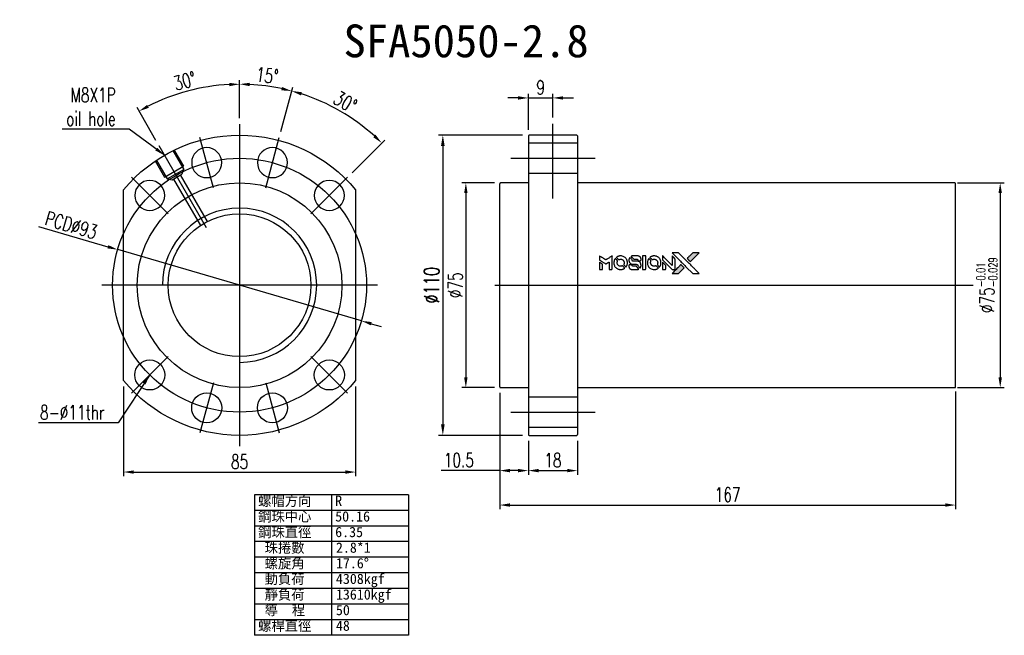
# Model space of a CAD drawing. Extents: x -381 to 2037, y -503 to 705.
import ezdxf
from ezdxf.enums import TextEntityAlignment as Align
from ezdxf.lldxf.tags import DXFTag

# ---------------------------------------------------------------- set-up
doc = ezdxf.new("R2010")
doc.units = 0
doc.header["$LTSCALE"] = 2
doc.header["$MEASUREMENT"] = 0
doc.layers.add('CL', color=1, linetype='CENTER')
doc.layers.add('HID', color=2, linetype='DASHED')
doc.styles.add('DIM-7', font='SIMPLEX.shx', dxfattribs={"width": 0.7, "bigfont": 'chineset.shx'})
doc.styles.add('T', font='txt')
tags = doc.linetypes.add('CENTER', pattern=[2, 1.25, -0.25, 0.25, -0.25]).pattern_tags.tags
tags[10:11] = [DXFTag(74, 4), DXFTag(75, 0), DXFTag(340, '0'), DXFTag(46, 0.0), DXFTag(50, 0.0), DXFTag(44, 0.0), DXFTag(45, 0.0)]
tags[8:9] = [DXFTag(74, 4), DXFTag(75, 0), DXFTag(340, '0'), DXFTag(46, 0.0), DXFTag(50, 0.0), DXFTag(44, 0.0), DXFTag(45, 0.0)]
tags[6:7] = [DXFTag(74, 4), DXFTag(75, 0), DXFTag(340, '0'), DXFTag(46, 0.0), DXFTag(50, 0.0), DXFTag(44, 0.0), DXFTag(45, 0.0)]
tags[4:5] = [DXFTag(74, 4), DXFTag(75, 0), DXFTag(340, '0'), DXFTag(46, 0.0), DXFTag(50, 0.0), DXFTag(44, 0.0), DXFTag(45, 0.0)]
tags = doc.linetypes.add('DASHED', pattern=[0.75, 0.5, -0.25]).pattern_tags.tags
tags[6:7] = [DXFTag(74, 4), DXFTag(75, 0), DXFTag(340, '0'), DXFTag(46, 0.0), DXFTag(50, 0.0), DXFTag(44, 0.0), DXFTag(45, 0.0)]
tags[4:5] = [DXFTag(74, 4), DXFTag(75, 0), DXFTag(340, '0'), DXFTag(46, 0.0), DXFTag(50, 0.0), DXFTag(44, 0.0), DXFTag(45, 0.0)]
doc.dimstyles.new('CNS', dxfattribs={"dimtxt": 3.5, "dimasz": 2.5, "dimexe": 1, "dimexo": 1.5, "dimgap": 0.09, "dimtad": 0, "dimdsep": 46, "dimtxsty": 'DIM-7', "dimcen": 0.09, "dimclrd": 1, "dimclre": 1, "dimclrt": 4, "dimadec": 0, "dimazin": 0, "dimtfac": 1, "dimtix": 1, "dimtmove": 2, "dimatfit": 3, "dimfxl": 1, "dimtvp": 0.971429, "dimtolj": 1, "dimarcsym": 0})

# ---------------------------------------------------------------- blocks, each defined once
blk = doc.blocks.new('*D4')
at = {"lineweight": -2, "transparency": 16777216}
for p, q in [((-342.49, 23.97), (-342.49, -8.81)), ((-257.49, 23.97), (-257.49, -8.81)), ((-338.74, -7.31), (-261.24, -7.31))]:
    blk.add_line(p, q, dxfattribs=at)
at = {"transparency": 16777216}
for points in [[(-338.74, -6.69), (-338.74, -7.94), (-342.49, -7.31)], [(-261.24, -6.69), (-261.24, -7.94), (-257.49, -7.31)]]:
    blk.add_solid(points, dxfattribs=at)
at = {"layer": 'DEFPOINTS', "color": 0, "transparency": 16777216}
for p in [(-342.49, 26.22), (-257.49, 26.22), (-257.49, -7.31)]:
    blk.add_point(p, dxfattribs=at)
at = {"transparency": 16777216, "insert": (-299.99, -3.49), "char_height": 5.25, "attachment_point": 5, "style": 'DIM-7'}
blk.add_mtext('\\A1;85', dxfattribs=at)
blk = doc.blocks.new('*D5')
at = {"lineweight": -2, "transparency": 16777216}
for p, q in [((-299.99, 122.38), (-299.99, 136.26)), ((-330.62, 114.17), (-337.56, 126.19))]:
    blk.add_line(p, q, dxfattribs=at)
blk.add_arc((-299.99, 61.13), 73.63, 92.9185, 117.0815, dxfattribs=at)
at = {"transparency": 16777216}
for points in [[(-303.76, 135.28), (-303.73, 134.04), (-299.99, 134.76)], [(-333.21, 126.13), (-333.81, 127.23), (-336.81, 124.89)]]:
    blk.add_solid(points, dxfattribs=at)
at = {"layer": 'DEFPOINTS', "color": 0, "transparency": 16777216}
for p in [(-312.78, 133.64), (-299.99, 120.13), (-329.49, 112.22), (-312.12, 82.13), (-299.99, 2.13)]:
    blk.add_point(p, dxfattribs=at)
at = {"transparency": 16777216, "insert": (-320.04, 135.94), "char_height": 5.25, "attachment_point": 5, "rotation": 15, "style": 'DIM-7'}
blk.add_mtext('\\A1;30°', dxfattribs=at)
blk = doc.blocks.new('*D6')
at = {"lineweight": -2, "transparency": 16777216}
for p, q in [((-373.61, 82.64), (-348.23, 75.22)), ((-255.36, 48.08), (-344.63, 74.17)), ((-251.76, 47.03), (-248.16, 45.98))]:
    blk.add_line(p, q, dxfattribs=at)
at = {"transparency": 16777216}
for points in [[(-348.05, 75.82), (-348.4, 74.62), (-344.63, 74.17)], [(-251.59, 47.63), (-251.94, 46.43), (-255.36, 48.08)]]:
    blk.add_solid(points, dxfattribs=at)
at = {"layer": 'DEFPOINTS', "color": 0, "transparency": 16777216}
for p in [(-344.63, 74.17), (-255.36, 48.08)]:
    blk.add_point(p, dxfattribs=at)
at = {"transparency": 16777216, "insert": (-361.65, 83.13), "char_height": 5.25, "attachment_point": 5, "rotation": 343.7085, "style": 'DIM-7'}
blk.add_mtext('\\A1;PCD∅93', dxfattribs=at)
blk = doc.blocks.new('*D7')
at = {"lineweight": -2, "transparency": 16777216}
for p, q in [((-204.71, 21.68), (-204.71, -8.29)), ((-194.21, 4.18), (-194.21, -8.29)), ((-204.71, -6.79), (-226.12, -6.79)), ((-197.96, -6.79), (-200.96, -6.79))]:
    blk.add_line(p, q, dxfattribs=at)
at = {"transparency": 16777216}
for points in [[(-200.96, -6.16), (-200.96, -7.41), (-204.71, -6.79)], [(-197.96, -6.16), (-197.96, -7.41), (-194.21, -6.79)]]:
    blk.add_solid(points, dxfattribs=at)
at = {"layer": 'DEFPOINTS', "color": 0, "transparency": 16777216}
for p in [(-204.71, 23.93), (-194.21, 6.43), (-194.21, -6.79)]:
    blk.add_point(p, dxfattribs=at)
at = {"transparency": 16777216, "insert": (-219.67, -2.96), "char_height": 5.25, "attachment_point": 5, "style": 'DIM-7'}
blk.add_mtext('\\A1;10.5', dxfattribs=at)
blk = doc.blocks.new('*D8')
at = {"lineweight": -2, "transparency": 16777216}
for p, q in [((-194.21, 4.18), (-194.21, -8.29)), ((-176.21, 4.18), (-176.21, -8.29)), ((-190.46, -6.79), (-179.96, -6.79))]:
    blk.add_line(p, q, dxfattribs=at)
at = {"transparency": 16777216}
for points in [[(-190.46, -6.16), (-190.46, -7.41), (-194.21, -6.79)], [(-179.96, -6.16), (-179.96, -7.41), (-176.21, -6.79)]]:
    blk.add_solid(points, dxfattribs=at)
at = {"layer": 'DEFPOINTS', "color": 0, "transparency": 16777216}
for p in [(-194.21, 6.43), (-176.21, 6.43), (-176.21, -6.79)]:
    blk.add_point(p, dxfattribs=at)
at = {"transparency": 16777216, "insert": (-185.21, -2.96), "char_height": 5.25, "attachment_point": 5, "style": 'DIM-7'}
blk.add_mtext('\\A1;18', dxfattribs=at)
blk = doc.blocks.new('*D9')
at = {"lineweight": -2, "transparency": 16777216}
for p, q in [((-204.71, 21.68), (-204.71, -20.9)), ((-37.71, 22.23), (-37.71, -20.9)), ((-200.96, -19.4), (-41.46, -19.4))]:
    blk.add_line(p, q, dxfattribs=at)
at = {"transparency": 16777216}
for points in [[(-200.96, -18.77), (-200.96, -20.02), (-204.71, -19.4)], [(-41.46, -18.77), (-41.46, -20.02), (-37.71, -19.4)]]:
    blk.add_solid(points, dxfattribs=at)
at = {"layer": 'DEFPOINTS', "color": 0, "transparency": 16777216}
for p in [(-204.71, 23.93), (-37.71, 24.48), (-37.71, -19.4)]:
    blk.add_point(p, dxfattribs=at)
at = {"transparency": 16777216, "insert": (-121.21, -15.57), "char_height": 5.25, "attachment_point": 5, "style": 'DIM-7'}
blk.add_mtext('\\A1;167', dxfattribs=at)
blk = doc.blocks.new('*D10')
at = {"lineweight": -2, "transparency": 16777216}
for p, q in [((-206.66, 98.63), (-218.61, 98.63)), ((-217.11, 94.88), (-217.11, 27.38)), ((-206.66, 23.63), (-218.61, 23.63))]:
    blk.add_line(p, q, dxfattribs=at)
at = {"transparency": 16777216}
for points in [[(-217.73, 94.88), (-216.48, 94.88), (-217.11, 98.63)], [(-217.73, 27.38), (-216.48, 27.38), (-217.11, 23.63)]]:
    blk.add_solid(points, dxfattribs=at)
at = {"layer": 'DEFPOINTS', "color": 0, "transparency": 16777216}
for p in [(-204.41, 98.63), (-217.11, 23.63), (-204.41, 23.63)]:
    blk.add_point(p, dxfattribs=at)
at = {"transparency": 16777216, "insert": (-220.93, 61.13), "char_height": 5.25, "attachment_point": 5, "rotation": 90, "style": 'DIM-7'}
blk.add_mtext('\\A1;%%C75', dxfattribs=at)
blk = doc.blocks.new('*D11')
at = {"lineweight": -2, "transparency": 16777216}
for p, q in [((-194.21, 118.08), (-194.21, 131.25)), ((-185.21, 122.55), (-185.21, 131.25)), ((-197.96, 129.75), (-201.71, 129.75)), ((-194.21, 129.75), (-185.21, 129.75)), ((-181.46, 129.75), (-177.71, 129.75))]:
    blk.add_line(p, q, dxfattribs=at)
at = {"transparency": 16777216}
for points in [[(-197.96, 130.37), (-197.96, 129.12), (-194.21, 129.75)], [(-181.46, 130.37), (-181.46, 129.12), (-185.21, 129.75)]]:
    blk.add_solid(points, dxfattribs=at)
at = {"layer": 'DEFPOINTS', "color": 0, "transparency": 16777216}
for p in [(-185.21, 129.75), (-185.21, 120.3), (-194.21, 115.83)]:
    blk.add_point(p, dxfattribs=at)
at = {"transparency": 16777216, "insert": (-189.71, 133.57), "char_height": 5.25, "attachment_point": 5, "style": 'DIM-7'}
blk.add_mtext('\\A1;9', dxfattribs=at)
blk = doc.blocks.new('*D12')
at = {"lineweight": -2, "transparency": 16777216}
for p, q in [((-36.96, 98.63), (-19.87, 98.63)), ((-21.37, 94.88), (-21.37, 27.38)), ((-36.96, 23.63), (-19.87, 23.63))]:
    blk.add_line(p, q, dxfattribs=at)
at = {"transparency": 16777216}
for points in [[(-22, 94.88), (-20.75, 94.88), (-21.37, 98.63)], [(-22, 27.38), (-20.75, 27.38), (-21.37, 23.63)]]:
    blk.add_solid(points, dxfattribs=at)
at = {"layer": 'DEFPOINTS', "color": 0, "transparency": 16777216}
for p in [(-39.21, 98.63), (-39.21, 23.63), (-21.37, 23.63)]:
    blk.add_point(p, dxfattribs=at)
at = {"transparency": 16777216, "insert": (-26.25, 61.13), "char_height": 5.25, "attachment_point": 5, "rotation": 90, "style": 'DIM-7'}
blk.add_mtext('\\A1;%%C75{\\H3.15;\\S-0.01^ -0.029;}', dxfattribs=at)
blk = doc.blocks.new('*D13')
at = {"lineweight": -2, "transparency": 16777216}
for p, q in [((-299.99, 122.38), (-299.99, 136.28)), ((-284.92, 117.39), (-280.54, 133.72))]:
    blk.add_line(p, q, dxfattribs=at)
blk.add_arc((-299.99, 61.13), 73.65, 77.9174, 87.0826, dxfattribs=at)
at = {"transparency": 16777216}
for points in [[(-296.26, 134.06), (-296.23, 135.31), (-299.99, 134.78)], [(-284.43, 133.76), (-284.72, 132.54), (-280.93, 132.27)]]:
    blk.add_solid(points, dxfattribs=at)
at = {"layer": 'DEFPOINTS', "color": 0, "transparency": 16777216}
for p in [(-287.2, 133.66), (-299.99, 120.13), (-285.5, 115.22), (-290.42, 96.87), (-299.99, 2.13)]:
    blk.add_point(p, dxfattribs=at)
at = {"transparency": 16777216, "insert": (-289.88, 137.94), "char_height": 5.25, "attachment_point": 5, "rotation": 352.5, "style": 'DIM-7'}
blk.add_mtext('\\A1;15°', dxfattribs=at)
blk = doc.blocks.new('*D14')
at = {"lineweight": -2, "transparency": 16777216}
for p, q in [((-284.92, 117.39), (-280.54, 133.74)), ((-258.8, 102.32), (-246.83, 114.29))]:
    blk.add_line(p, q, dxfattribs=at)
blk.add_arc((-299.99, 61.13), 73.68, 47.9164, 72.0836, dxfattribs=at)
at = {"transparency": 16777216}
for points in [[(-277.5, 130.63), (-277.15, 131.83), (-280.92, 132.3)], [(-250.18, 116.26), (-251.04, 115.36), (-247.89, 113.23)]]:
    blk.add_solid(points, dxfattribs=at)
at = {"layer": 'DEFPOINTS', "color": 0, "transparency": 16777216}
for p in [(-257.73, 121.48), (-285.5, 115.22), (-260.4, 100.72), (-290.42, 96.87), (-273.83, 87.29)]:
    blk.add_point(p, dxfattribs=at)
at = {"transparency": 16777216, "insert": (-261.24, 128.25), "char_height": 5.25, "attachment_point": 5, "rotation": 330, "style": 'DIM-7'}
blk.add_mtext('\\A1;30°', dxfattribs=at)
blk = doc.blocks.new('*D16')
at = {"lineweight": -2, "transparency": 16777216}
for p, q in [((-196.31, 116.13), (-227.14, 116.13)), ((-225.54, 112.13), (-225.54, 10.13)), ((-196.31, 6.13), (-227.14, 6.13))]:
    blk.add_line(p, q, dxfattribs=at)
at = {"transparency": 16777216}
for points in [[(-226.21, 112.13), (-224.87, 112.13), (-225.54, 116.13)], [(-226.21, 10.13), (-224.87, 10.13), (-225.54, 6.13)]]:
    blk.add_solid(points, dxfattribs=at)
at = {"layer": 'DEFPOINTS', "color": 0, "transparency": 16777216}
for p in [(-193.91, 116.13), (-225.54, 6.13), (-193.91, 6.13)]:
    blk.add_point(p, dxfattribs=at)
at = {"transparency": 16777216, "insert": (-229.62, 61.13), "char_height": 5.6, "attachment_point": 5, "rotation": 90, "style": 'DIM-7'}
blk.add_mtext('\\A1;%%C110', dxfattribs=at)

msp = doc.modelspace()

# ---------------------------------------------------------------- hatches: boundary and pattern name
at = {"linetype": 'Continuous'}
h = msp.add_hatch(color=0, dxfattribs=at)
h.dxf.hatch_style = 1
h.paths.add_polyline_path([(-131.62, 73.016), (-132.801, 73.016), (-133.982, 73.016), (-134.999, 71.991, 0.000288), (-135.389, 71.598, 0.000479), (-135.717, 71.265, 0.000013), (-136.015, 70.964, 0.197177), (-136.016, 70.96, 0.1112764), (-136.016, 70.957, 0.0015954), (-135.656, 70.594, 0.0005055), (-135.431, 70.369), (-134.846, 69.784), (-133.233, 71.4)])
h.paths.add_polyline_path([(-138.183, 66.453), (-137.149, 67.486), (-137.735, 68.073, 0.000476), (-137.961, 68.298, 0.0015067), (-138.325, 68.659, 0.2256647), (-138.331, 68.659, 0.0011115), (-138.824, 68.167, 0.0003511), (-139.13, 67.861, 0.000108), (-140.423, 66.563, 0.0006916), (-141.076, 65.905, 0.0000771), (-141.527, 65.449, 0.1975269), (-141.534, 65.432, 0.2961744), (-141.529, 65.425, 0.0041949), (-140.951, 65.419, 0.0005293), (-140.375, 65.419), (-139.216, 65.419)])

# ---------------------------------------------------------------- linework, layer by layer
at = {"color": 0, "ltscale": 5}
for p, q in [((-299.993, 120.127), (-299.993, 2.127)), ((-249.493, 61.127), (-350.493, 61.127))]:
    msp.add_line(p, q, dxfattribs=at)
at = {"color": 0}
for p, q in [((-194.209, 115.827), (-194.209, 96.037)), ((-176.509, 116.127), (-193.909, 116.127)), ((-176.209, 115.827), (-176.209, 96.037)), ((-204.709, 23.927), (-204.709, 98.327)), ((-194.209, 98.627), (-204.409, 98.627)), ((-38.009, 98.627), (-176.209, 98.627)), ((-37.709, 23.927), (-37.709, 98.327)), ((-342.493, 26.216), (-342.493, 96.037)), ((-257.493, 96.037), (-257.493, 26.216)), ((-194.209, 96.037), (-194.209, 26.216)), ((-176.209, 96.037), (-176.209, 26.216)), ((-194.209, 26.216), (-194.209, 6.427)), ((-176.209, 26.216), (-176.209, 6.427)), ((-204.409, 23.627), (-194.209, 23.627)), ((-176.209, 23.627), (-38.009, 23.627)), ((-193.909, 6.127), (-176.509, 6.127)), ((-238.074, -15.655), (-294.507, -15.655)), ((-294.507, -15.655), (-294.507, -67.125)), ((-266.29, -15.655), (-266.29, -67.125)), ((-238.074, -15.655), (-238.074, -67.125)), ((-238.074, -21.374), (-294.507, -21.374)), ((-238.074, -27.093), (-294.507, -27.093)), ((-238.074, -32.812), (-294.507, -32.812)), ((-238.074, -38.531), (-294.507, -38.531)), ((-238.074, -44.249), (-294.507, -44.249)), ((-238.074, -49.968), (-294.507, -49.968)), ((-238.074, -55.687), (-294.507, -55.687)), ((-238.074, -61.406), (-294.507, -61.406)), ((-238.074, -67.125), (-294.507, -67.125))]:
    msp.add_line(p, q, dxfattribs=at)
for points in [[(-140.145, 71.596, -0.000056), (-139.438, 70.887, -0.000021), (-138.447, 69.894, -0.000021), (-137.367, 68.812, -0.000025), (-136.355, 67.797), (-133.983, 65.419), (-132.808, 65.422), (-131.632, 65.425), (-133.217, 67.02, 0.000274), (-133.98, 67.787, 0.000123), (-134.982, 68.794, 0.000121), (-136.042, 69.857, 0.000165), (-136.999, 70.816), (-139.196, 73.016), (-140.379, 73.016), (-141.563, 73.016)], [(-134.999, 71.991, 0.000288), (-135.389, 71.598, 0.000479), (-135.717, 71.265, 0.000013), (-136.015, 70.964, 0.197177), (-136.016, 70.96, 0.197497), (-136.015, 70.956, 0.00004), (-135.844, 70.784, 0.000836), (-135.656, 70.593, 0.000505), (-135.431, 70.369), (-134.846, 69.784), (-133.233, 71.4), (-131.62, 73.016), (-132.801, 73.016), (-133.982, 73.016)], [(-168.169, 71.124), (-168.169, 70.371), (-167.963, 70.245, -0.000297), (-167.837, 70.168, -0.000037), (-167.562, 69.999, -0.000043), (-167.235, 69.799, -0.000036), (-166.886, 69.585, 0.000044), (-166.545, 69.376, 0.000063), (-166.241, 69.19, 0.000035), (-165.985, 69.033, 0.0009), (-165.915, 68.99), (-165.815, 68.929), (-165.682, 69.011, 0.001175), (-165.606, 69.058, 0.000208), (-165.464, 69.146, 0.000225), (-165.297, 69.25, 0.000203), (-165.124, 69.358, -0.000711), (-164.96, 69.46, -0.001119), (-164.818, 69.548, -0.000263), (-164.694, 69.624, -0.04589), (-164.68, 69.631, -0.519312), (-164.668, 69.622, -0.001914), (-164.664, 69.421, -0.003124), (-164.662, 69.088, -0.000285), (-164.661, 68.26), (-164.661, 66.882), (-164.181, 66.882, 0.001727), (-163.836, 66.884, 0.025279), (-163.715, 66.891, 0.073886), (-163.644, 66.909, 0.07426), (-163.582, 66.947, 0.03264), (-163.566, 66.963, 0.01784), (-163.549, 66.983, 0.017712), (-163.532, 67.006, 0.026854), (-163.52, 67.026), (-163.494, 67.074), (-163.491, 69.477), (-163.488, 71.88), (-163.514, 71.863, -0.004595), (-163.533, 71.851, -0.00016), (-163.606, 71.806, -0.000298), (-163.693, 71.752, -0.000208), (-163.79, 71.691, 0.000986), (-164.076, 71.513, 0.00025), (-164.541, 71.223, 0.000268), (-165.035, 70.913, 0.000436), (-165.455, 70.649, -0.002932), (-165.593, 70.563, -0.004718), (-165.712, 70.491, -0.001113), (-165.817, 70.43, -0.227179), (-165.829, 70.429, -0.045982), (-165.84, 70.435, -0.000145), (-165.981, 70.521, -0.000825), (-166.139, 70.619, -0.000517), (-166.324, 70.734, 0.000056), (-166.959, 71.129, 0.000289), (-167.31, 71.346, 0.000481), (-167.572, 71.508, 0.000418), (-167.847, 71.677), (-168.169, 71.876)], [(-168.169, 68.207), (-168.169, 66.882), (-167.687, 66.882, 0.000842), (-167.38, 66.883, 0.010591), (-167.264, 66.886, 0.028995), (-167.199, 66.892, 0.069543), (-167.153, 66.907, 0.051063), (-167.11, 66.932, 0.039932), (-167.07, 66.968, 0.039414), (-167.035, 67.01, 0.045845), (-167.009, 67.056, 0.094811), (-166.998, 67.102, 0.007124), (-166.994, 67.232, 0.004713), (-166.991, 67.454, 0.000534), (-166.991, 67.956), (-166.992, 68.815), (-167.113, 68.89, 0.000828), (-167.467, 69.108, 0.000879), (-167.814, 69.321, 0.000048), (-168.154, 69.528, 0.137596), (-168.164, 69.531, 0.413028), (-168.166, 69.529, 0.000016), (-168.168, 69.142, 0.000623), (-168.169, 68.714, 0.000374)], [(-162.427, 70.84, 0.064158), (-162.735, 70.263, 0.06356), (-162.888, 69.625, 0.064004), (-162.875, 68.973, 0.066747), (-162.697, 68.355, 0.04321), (-162.486, 67.968, 0.044737), (-162.213, 67.629, 0.044901), (-161.886, 67.344, 0.044184), (-161.511, 67.121, 0.026293), (-161.226, 67.002, 0.033344), (-160.952, 66.923, 0.033227), (-160.669, 66.882, 0.025815), (-160.358, 66.874, 0.023119), (-160.06, 66.896, 0.031044), (-159.794, 66.944, 0.031337), (-159.538, 67.024, 0.024258), (-159.271, 67.143, 0.015622), (-159.177, 67.193, 0.008495), (-159.065, 67.261, 0.008415), (-158.958, 67.33, 0.020814), (-158.883, 67.386), (-158.849, 67.413), (-159.207, 67.775, 0.002843), (-159.475, 68.043, 0.033917), (-159.587, 68.139, 0.087906), (-159.67, 68.181, 0.073302), (-159.767, 68.195, 0.022047), (-159.815, 68.193, 0.026465), (-159.859, 68.187, 0.022233), (-159.909, 68.175, 0.009985), (-159.972, 68.155, -0.039011), (-160.203, 68.097, -0.044398), (-160.43, 68.079, -0.045096), (-160.654, 68.102, -0.04265), (-160.874, 68.164, -0.071154), (-161.185, 68.335, -0.068827), (-161.439, 68.588, -0.068713), (-161.616, 68.902, -0.070507), (-161.699, 69.248, -0.028605), (-161.704, 69.396, -0.031418), (-161.693, 69.54, -0.031044), (-161.663, 69.682, -0.02668), (-161.614, 69.827, 0.038913), (-161.588, 69.913, 0.043732), (-161.576, 69.998, 0.047754), (-161.58, 70.077, 0.075756), (-161.6, 70.141, 0.07294), (-161.622, 70.174, 0.003456), (-161.713, 70.273, 0.005023), (-161.833, 70.398, 0.002422), (-161.988, 70.556, 0.000819), (-162.129, 70.697, 0.001349), (-162.249, 70.816, 0.0001), (-162.357, 70.923, 0.205335), (-162.361, 70.925, 0.219821), (-162.365, 70.923, 0.002494), (-162.383, 70.9, 0.007089), (-162.404, 70.873, 0.004494)], [(-160.671, 71.853, 0.024131), (-160.885, 71.82, 0.022344), (-161.1, 71.766, 0.021883), (-161.314, 71.692, 0.020884), (-161.523, 71.598, 0.010669), (-161.643, 71.535, 0.010389), (-161.76, 71.467, 0.010913), (-161.865, 71.401, 0.022227), (-161.943, 71.343), (-161.972, 71.319), (-161.595, 70.948, 0.002452), (-161.447, 70.805, 0.003628), (-161.316, 70.68, 0.001662), (-161.204, 70.576, 0.070159), (-161.177, 70.557, 0.047671), (-161.155, 70.549, 0.018624), (-161.124, 70.541, 0.017921), (-161.089, 70.535, 0.018804), (-161.055, 70.532, 0.018255), (-161.007, 70.531, 0.041312), (-160.972, 70.535, 0.037164), (-160.935, 70.545, 0.012342), (-160.883, 70.564, -0.015101), (-160.757, 70.611, -0.035998), (-160.66, 70.635, -0.033244), (-160.556, 70.647, -0.011249), (-160.404, 70.65, -0.004059), (-160.28, 70.649, -0.019693), (-160.21, 70.646, -0.027943), (-160.153, 70.637, -0.014411), (-160.081, 70.62, -0.033089), (-159.913, 70.562, -0.033887), (-159.754, 70.483, -0.034021), (-159.609, 70.383, -0.033942), (-159.478, 70.265, -0.02816), (-159.361, 70.129, -0.035032), (-159.269, 69.99, -0.035269), (-159.198, 69.841, -0.029196), (-159.144, 69.673, -0.037862), (-159.108, 69.48, -0.043657), (-159.105, 69.293, -0.043064), (-159.134, 69.106, -0.035184), (-159.196, 68.914, 0.033699), (-159.226, 68.822, 0.052815), (-159.238, 68.74, 0.059167), (-159.232, 68.665, 0.058972), (-159.208, 68.593, 0.059208), (-159.173, 68.537, 0.021125), (-159.112, 68.466, 0.008691), (-158.998, 68.349, 0.000851), (-158.717, 68.073, 0.001873), (-158.573, 67.933, 0.013884), (-158.502, 67.868, 0.022355), (-158.459, 67.834, 0.341453), (-158.441, 67.835, 0.073011), (-158.406, 67.874, 0.004587), (-158.32, 68.006, 0.00748), (-158.235, 68.143, 0.016837), (-158.176, 68.25, 0.028606), (-158.062, 68.51, 0.031352), (-157.982, 68.773, 0.031004), (-157.936, 69.048, 0.0268), (-157.92, 69.339, 0.026698), (-157.936, 69.648, 0.03002), (-157.986, 69.942, 0.030357), (-158.069, 70.224, 0.028554), (-158.188, 70.501, 0.062944), (-158.53, 71.013, 0.062206), (-158.99, 71.427, 0.062448), (-159.535, 71.714, 0.064355), (-160.129, 71.853, 0.017377), (-160.248, 71.861, 0.008369), (-160.401, 71.864, 0.008367), (-160.553, 71.861, 0.01757)], [(-157.169, 68.637, 0.065483), (-157.226, 68.609, 0.053271), (-157.279, 68.565, 0.052018), (-157.322, 68.509, 0.0556), (-157.351, 68.447, 0.036839), (-157.362, 68.407, 0.026922), (-157.368, 68.361, 0.016905), (-157.371, 68.298, 0.004317), (-157.372, 68.195, 0.016369), (-157.364, 67.98, 0.029936), (-157.341, 67.806, 0.03418), (-157.3, 67.653, 0.031327), (-157.239, 67.502, 0.046935), (-157.127, 67.317, 0.054053), (-156.987, 67.166, 0.053701), (-156.817, 67.048, 0.045364), (-156.616, 66.96, 0.032479), (-156.437, 66.914, 0.03386), (-156.257, 66.892, 0.013578), (-155.974, 66.884, 0.001155), (-155.246, 66.886, 0.000413), (-154.621, 66.889, 0.005008), (-154.381, 66.893, 0.013199), (-154.245, 66.9, 0.033956), (-154.148, 66.914, 0.013909), (-154.047, 66.939, 0.010864), (-153.939, 66.972, 0.010938), (-153.841, 67.006, 0.028702), (-153.772, 67.036), (-153.72, 67.062), (-154.222, 67.571), (-154.724, 68.08), (-155.311, 68.079, -0.001504), (-155.562, 68.08, -0.00328), (-155.754, 68.082, -0.001901), (-155.904, 68.086, -0.061333), (-155.94, 68.091, -0.063621), (-155.991, 68.112, -0.048633), (-156.04, 68.148, -0.046769), (-156.084, 68.193, -0.047961), (-156.117, 68.246, -0.02678), (-156.137, 68.29, -0.050957), (-156.147, 68.328, -0.029398), (-156.153, 68.379, -0.00401), (-156.156, 68.486), (-156.161, 68.66), (-156.633, 68.659, 0.001061), (-156.915, 68.658, 0.009147), (-157.041, 68.655, 0.020721), (-157.116, 68.649, 0.051619)], [(-157.103, 71.213, 0.023289), (-157.179, 71.094, 0.026845), (-157.24, 70.974, 0.026047), (-157.289, 70.845, 0.019751), (-157.329, 70.7, 0.013249), (-157.347, 70.617, 0.025169), (-157.355, 70.55, 0.016532), (-157.359, 70.466, 0.002937), (-157.36, 70.309, 0.003317), (-157.36, 70.169, 0.011808), (-157.356, 70.079, 0.01777), (-157.35, 70.012, 0.021476), (-157.339, 69.949, 0.04325), (-157.257, 69.685, 0.045753), (-157.131, 69.444, 0.04649), (-156.966, 69.233, 0.047672), (-156.766, 69.058, 0.025315), (-156.68, 69.003, 0.015208), (-156.573, 68.946, 0.01512), (-156.461, 68.894, 0.022488), (-156.36, 68.857, 0.027857), (-156.203, 68.816, 0.034138), (-156.052, 68.797, 0.014286), (-155.823, 68.789, 0.00124), (-155.24, 68.787, -0.00103), (-154.882, 68.787, -0.002552), (-154.62, 68.784, -0.001594), (-154.421, 68.781, -0.047676), (-154.371, 68.775, -0.085307), (-154.284, 68.74, -0.097789), (-154.218, 68.679, -0.085947), (-154.175, 68.591, -0.051339), (-154.153, 68.476, 0.014634), (-154.149, 68.437, 0.015028), (-154.142, 68.398, 0.014927), (-154.135, 68.365, 0.059415), (-154.127, 68.346, 0.070595), (-154.096, 68.304, 0.00028), (-153.684, 67.886, 0.000111), (-153.261, 67.459, 0.200239), (-153.243, 67.452, 0.268906), (-153.231, 67.458, 0.001866), (-153.173, 67.561, 0.007532), (-153.119, 67.66, 0.017818), (-153.082, 67.736, 0.013256), (-153.049, 67.82, 0.011636), (-153.018, 67.909, 0.011528), (-152.99, 68, 0.012303), (-152.968, 68.091, 0.0423), (-152.949, 68.232, 0.013657), (-152.945, 68.444, 0.013857), (-152.953, 68.657, 0.037428), (-152.974, 68.807, 0.014927), (-152.998, 68.907, 0.0122), (-153.03, 69.012, 0.012518), (-153.066, 69.11, 0.023062), (-153.1, 69.188, 0.065961), (-153.29, 69.469, 0.06055), (-153.552, 69.7, 0.059676), (-153.865, 69.864, 0.060497), (-154.207, 69.949, 0.025683), (-154.28, 69.954, 0.001528), (-154.501, 69.957, 0.002124), (-154.781, 69.96, 0.001173), (-155.122, 69.961, -0.000809), (-155.72, 69.962, -0.017164), (-155.897, 69.968, -0.063931), (-155.99, 69.987, -0.108429), (-156.058, 70.028, -0.052941), (-156.096, 70.073, -0.063675), (-156.122, 70.123, -0.050562), (-156.137, 70.186, -0.020337), (-156.147, 70.274, 0.009897), (-156.151, 70.329, 0.016482), (-156.157, 70.374, 0.019019), (-156.165, 70.41, 0.06043), (-156.173, 70.433, 0.076267), (-156.212, 70.485, 0.00054), (-156.602, 70.871, 0.000307), (-157.002, 71.265, 0.142594), (-157.034, 71.283, 0.232419), (-157.044, 71.28, 0.022995), (-157.061, 71.264, 0.024627), (-157.081, 71.241, 0.015407)], [(-156.013, 71.858, 0.018538), (-156.088, 71.848, 0.010695), (-156.178, 71.831, 0.01068), (-156.267, 71.81, 0.017678), (-156.341, 71.789, 0.013849), (-156.425, 71.758, 0.011814), (-156.512, 71.721, 0.004513), (-156.592, 71.684, 0.290035), (-156.6, 71.672, 0.196418), (-156.597, 71.665, 0.000124), (-156.454, 71.519, 0.001477), (-156.294, 71.357, 0.000898), (-156.103, 71.166), (-155.607, 70.67), (-154.985, 70.667, -0.001471), (-154.515, 70.663, -0.028714), (-154.371, 70.653, -0.097073), (-154.29, 70.626, -0.084199), (-154.22, 70.57, -0.042698), (-154.187, 70.525, -0.053912), (-154.165, 70.479, -0.051004), (-154.153, 70.427, -0.032967), (-154.149, 70.365, 0.00807), (-154.148, 70.333, 0.003023), (-154.147, 70.289, 0.002994), (-154.144, 70.24, 0.003629), (-154.141, 70.195), (-154.134, 70.088), (-153.658, 70.088, 0.001618), (-153.431, 70.089, 0.005206), (-153.28, 70.092, 0.00535), (-153.175, 70.096, 0.060675), (-153.134, 70.103, 0.048484), (-153.111, 70.112, 0.02389), (-153.084, 70.128, 0.022812), (-153.057, 70.148, 0.02462), (-153.032, 70.169, 0.061781), (-152.984, 70.229, 0.080179), (-152.957, 70.294, 0.048561), (-152.944, 70.387, 0.010021), (-152.941, 70.552, 0.016602), (-152.948, 70.774, 0.031409), (-152.971, 70.951, 0.036474), (-153.013, 71.105, 0.03439), (-153.078, 71.255, 0.065928), (-153.242, 71.491, 0.069066), (-153.459, 71.672, 0.065697), (-153.727, 71.793, 0.051559), (-154.041, 71.853, 0.020904), (-154.209, 71.861, 0.000451), (-155.031, 71.864, 0.000419), (-155.857, 71.865, 0.022759)], [(-152.369, 69.377), (-152.366, 66.888), (-151.878, 66.888), (-151.389, 66.888), (-151.332, 66.918, 0.071429), (-151.283, 66.952, 0.054799), (-151.241, 67.002, 0.053585), (-151.21, 67.06, 0.060698), (-151.194, 67.122, 0.033975), (-151.187, 67.224, 0.000112), (-151.187, 68.49, 0.000726), (-151.189, 69.728, 0.001084), (-151.195, 70.811), (-151.202, 71.866), (-151.787, 71.866), (-152.372, 71.866)], [(-150.145, 70.836, 0.018008), (-150.216, 70.729, 0.009842), (-150.294, 70.592, 0.009807), (-150.369, 70.45, 0.015716), (-150.426, 70.327, 0.048467), (-150.566, 69.881, 0.045841), (-150.621, 69.409, 0.046006), (-150.59, 68.936, 0.049638), (-150.471, 68.489, 0.064819), (-150.164, 67.908, 0.06695), (-149.721, 67.433, 0.066691), (-149.166, 67.09, 0.063505), (-148.531, 66.898, 0.03135), (-148.369, 66.881, 0.010439), (-148.13, 66.876, 0.010391), (-147.891, 66.881, 0.032408), (-147.731, 66.898, 0.015696), (-147.543, 66.937, 0.018095), (-147.367, 66.986, 0.018551), (-147.198, 67.046, 0.018352), (-147.034, 67.119, 0.015568), (-146.926, 67.176, 0.009832), (-146.803, 67.249, 0.009795), (-146.688, 67.324, 0.023727), (-146.607, 67.384), (-146.574, 67.411), (-146.932, 67.774, 0.001528), (-147.135, 67.979, 0.010022), (-147.239, 68.079, 0.019586), (-147.306, 68.136, 0.061865), (-147.357, 68.167, 0.055054), (-147.433, 68.192, 0.061607), (-147.511, 68.198, 0.048725), (-147.601, 68.185, 0.020221), (-147.719, 68.151, -0.017722), (-147.847, 68.113, -0.02685), (-147.96, 68.091, -0.02759), (-148.072, 68.081, -0.020233), (-148.198, 68.082, -0.04793), (-148.437, 68.117, -0.048386), (-148.665, 68.197, -0.047866), (-148.875, 68.32, -0.044964), (-149.063, 68.483, -0.04333), (-149.22, 68.678, -0.050921), (-149.332, 68.887, -0.051473), (-149.399, 69.113, -0.0459), (-149.421, 69.356, -0.019014), (-149.417, 69.474, -0.024114), (-149.403, 69.582, -0.025081), (-149.38, 69.685, -0.023892), (-149.346, 69.786, 0.008624), (-149.317, 69.866, 0.026486), (-149.301, 69.922, 0.035074), (-149.293, 69.969, 0.02756), (-149.292, 70.021, 0.087163), (-149.308, 70.105, 0.073291), (-149.353, 70.184, 0.028074), (-149.451, 70.296, 0.002594), (-149.711, 70.558), (-150.081, 70.928)], [(-148.398, 71.852, 0.023681), (-148.605, 71.821, 0.022402), (-148.812, 71.769, 0.021929), (-149.017, 71.699, 0.020503), (-149.221, 71.608, 0.013745), (-149.336, 71.547, 0.009767), (-149.462, 71.473, 0.009658), (-149.577, 71.399, 0.027804), (-149.653, 71.342), (-149.681, 71.318), (-149.316, 70.953, 0.002053), (-149.139, 70.777, 0.006738), (-149.02, 70.663, 0.007826), (-148.936, 70.587, 0.063909), (-148.893, 70.559, 0.061532), (-148.828, 70.535, 0.068674), (-148.761, 70.53, 0.052072), (-148.682, 70.543, 0.019648), (-148.574, 70.576, -0.018366), (-148.443, 70.618, -0.0288), (-148.327, 70.643, -0.029061), (-148.209, 70.654, -0.019155), (-148.074, 70.654, -0.053809), (-147.781, 70.611, -0.058833), (-147.514, 70.507, -0.058566), (-147.277, 70.343, -0.052525), (-147.075, 70.123, -0.044733), (-146.961, 69.936, -0.040573), (-146.878, 69.726, -0.041123), (-146.83, 69.509, -0.04951), (-146.823, 69.299, -0.017369), (-146.833, 69.201, -0.024255), (-146.849, 69.115, -0.023787), (-146.874, 69.029, -0.015798), (-146.91, 68.933, 0.010631), (-146.933, 68.872, 0.033653), (-146.945, 68.83, 0.037806), (-146.951, 68.79, 0.016307), (-146.952, 68.735, 0.068179), (-146.938, 68.63, 0.095747), (-146.895, 68.545, 0.033418), (-146.795, 68.432, 0.002133), (-146.479, 68.122, 0.001452), (-146.301, 67.95, 0.012393), (-146.219, 67.875, 0.020479), (-146.169, 67.835, 0.344362), (-146.15, 67.836, 0.074287), (-146.111, 67.879, 0.005454), (-146.025, 68.014, 0.008391), (-145.94, 68.155, 0.017097), (-145.878, 68.27, 0.027375), (-145.778, 68.506, 0.02835), (-145.705, 68.749, 0.027723), (-145.658, 69.004, 0.023913), (-145.638, 69.275, 0.027047), (-145.646, 69.601, 0.031685), (-145.69, 69.907, 0.032425), (-145.771, 70.198, 0.031013), (-145.89, 70.481, 0.037914), (-146.089, 70.816, 0.040153), (-146.333, 71.111, 0.039834), (-146.623, 71.364, 0.036173), (-146.959, 71.578, 0.040752), (-147.288, 71.722, 0.035885), (-147.65, 71.819, 0.035491), (-148.027, 71.863, 0.037615)], [(-145.054, 71.135), (-145.054, 70.379), (-143.302, 68.631), (-141.551, 66.883), (-141.063, 66.885, 0.0008), (-140.75, 66.888, 0.010795), (-140.635, 66.891, 0.030495), (-140.572, 66.898, 0.080372), (-140.529, 66.913, 0.03816), (-140.487, 66.94, 0.041799), (-140.452, 66.972, 0.042486), (-140.422, 67.009, 0.042078), (-140.399, 67.051, 0.099276), (-140.386, 67.11, 0.003302), (-140.382, 67.353, 0.002586), (-140.38, 67.778, 0.000204), (-140.382, 68.909), (-140.386, 70.721), (-140.969, 71.302), (-141.551, 71.883), (-141.557, 70.142), (-141.563, 68.401), (-143.276, 70.123, 0.000253), (-143.936, 70.785, 0.000412), (-144.496, 71.346, 0.000041), (-144.998, 71.847, 0.041338), (-145.022, 71.868), (-145.054, 71.89)], [(-145.054, 68.2), (-145.054, 66.882), (-144.562, 66.885), (-144.07, 66.888), (-144.013, 66.923, 0.03146), (-143.987, 66.942, 0.026444), (-143.962, 66.964, 0.026444), (-143.94, 66.989, 0.031457), (-143.921, 67.015), (-143.886, 67.072), (-143.883, 67.725), (-143.88, 68.378), (-144.457, 68.949, 0.000745), (-144.68, 69.167, 0.001228), (-144.868, 69.352, 0.000087), (-145.038, 69.517, 0.195134), (-145.044, 69.519, 0.412117), (-145.048, 69.515, 0.000048), (-145.051, 69.132, 0.00109), (-145.053, 68.706, 0.000653)], [(-139.13, 67.861, 0.000108), (-140.423, 66.563, 0.000692), (-141.076, 65.904, 0.000077), (-141.527, 65.449, 0.197527), (-141.534, 65.432, 0.410182), (-141.526, 65.425, 0.000493), (-141.285, 65.422, 0.002424), (-140.951, 65.419, 0.000529), (-140.375, 65.419), (-139.216, 65.419), (-138.183, 66.453), (-137.149, 67.486), (-137.735, 68.073, 0.000476), (-137.961, 68.298, 0.000789), (-138.151, 68.487, 0.000035), (-138.324, 68.658, 0.19758), (-138.328, 68.66, 0.198396), (-138.332, 68.658, 0.000019), (-138.566, 68.425, 0.000582), (-138.824, 68.167, 0.000351)]]:
    msp.add_lwpolyline(points, format="xyb", close=True, dxfattribs=at)
at = {"color": 0, "extrusion": (0, 0, -1)}
for centre in [(312.029, 106.042), (287.958, 106.042), (332.874, 94.007), (267.113, 94.007)]:
    msp.add_circle(centre, 5.5, dxfattribs=at)
at = {"color": 0}
for centre, radius in [((-299.993, 61.127), 26.15), ((-332.874, 28.246), 5.5), ((-267.113, 28.246), 5.5), ((-312.029, 16.211), 5.5), ((-287.958, 16.211), 5.5)]:
    msp.add_circle(centre, radius, dxfattribs=at)
at = {"color": 0, "extrusion": (0, 0, -1)}
for start, end in [(39.40057, 140.59943), (219.40057, 320.59943)]:
    msp.add_arc((299.993, 61.127), 55, start, end, dxfattribs=at)
at = {"color": 0}
for centre, radius, start, end in [((-193.909, 115.827), 0.3, 90, 180), ((-176.509, 115.827), 0.3, 0, 90), ((-204.409, 98.327), 0.3, 90, 180), ((-38.009, 98.327), 0.3, 0, 90), ((-299.993, 61.127), 28.255, 270, 180), ((-204.409, 23.927), 0.3, 180, 270), ((-38.009, 23.927), 0.3, 270, 0), ((-193.909, 6.427), 0.3, 180, 270), ((-176.509, 6.427), 0.3, 270, 0)]:
    msp.add_arc(centre, radius, start, end, dxfattribs=at)
at = {"layer": 'CL', "color": 0, "ltscale": 5}
for p, q in [((-185.209, 92.87), (-185.209, 120.305)), ((-200.621, 107.627), (-169.796, 107.627)), ((-206.432, 61.127), (-31.296, 61.127)), ((-200.621, 14.627), (-169.796, 14.627))]:
    msp.add_line(p, q, dxfattribs=at)
at = {"layer": 'CL', "color": 0, "ltscale": 2}
for p, q in [((-312.121, 82.132), (-329.493, 112.222)), ((-309.57, 96.866), (-314.487, 115.219)), ((-290.417, 96.866), (-285.5, 115.219)), ((-326.156, 87.29), (-339.591, 100.725)), ((-273.831, 87.29), (-260.395, 100.725)), ((-326.156, 34.964), (-339.591, 21.529)), ((-273.831, 34.964), (-260.395, 21.529)), ((-309.57, 25.387), (-314.487, 7.035)), ((-290.417, 25.387), (-285.5, 7.035))]:
    msp.add_line(p, q, dxfattribs=at)
at = {"layer": 'CL', "color": 0, "ltscale": 5}
msp.add_circle((-299.993, 61.127), 46.5, dxfattribs=at)
at = {"layer": 'HID', "color": 0, "ltscale": 2.154286}
for p, q in [((-176.209, 113.127), (-194.209, 113.127)), ((-311.748, 84.486), (-321.594, 101.541)), ((-194.209, 102.127), (-176.209, 102.127)), ((-324.192, 100.041), (-314.346, 82.986)), ((-176.209, 20.127), (-194.209, 20.127)), ((-194.209, 9.127), (-176.209, 9.127))]:
    msp.add_line(p, q, dxfattribs=at)
at = {"layer": 'HID', "color": 0}
for p, q in [((-324.462, 110.508), (-320.462, 103.58)), ((-324.029, 110.758), (-320.529, 104.696)), ((-330.958, 106.758), (-327.458, 100.696)), ((-330.525, 107.008), (-326.525, 100.08)), ((-327.458, 100.696), (-320.529, 104.696)), ((-326.525, 100.08), (-320.462, 103.58)), ((-324.626, 99.791), (-321.161, 101.791)), ((-320.549, 103.53), (-321.161, 101.791)), ((-326.438, 100.13), (-324.626, 99.791))]:
    msp.add_line(p, q, dxfattribs=at)
msp.add_circle((-299.993, 61.127), 37.5, dxfattribs=at)

# ---------------------------------------------------------------- texts
at = {"color": 0, "style": 'T'}
msp.add_text('SFA5050-2.8', height=12, dxfattribs=at).set_placement((-217.007, 150.642), align=Align.MIDDLE)
for s, p in [('螺帽方向', (-293.183, -19.715)), ('R', (-264.966, -19.715)), ('鋼珠中心', (-293.183, -25.434)), ('50.16', (-264.966, -25.434)), ('鋼珠直徑', (-293.183, -31.152)), ('6.35', (-264.966, -31.152)), ('珠捲數', (-290.801, -36.871)), ('2.8*1', (-264.69, -36.871)), ('螺旋角', (-290.801, -42.59)), ('17.6%%D', (-264.69, -42.59)), ('動負荷', (-290.801, -48.309)), ('4308kgf', (-264.69, -48.309)), ('靜負荷', (-290.801, -54.028)), ('13610kgf', (-264.69, -54.028)), ('導  程', (-290.801, -59.747)), ('50', (-264.69, -59.747)), ('螺桿直徑', (-293.183, -65.466)), ('48', (-264.69, -65.466))]:
    msp.add_text(s, height=3.75, dxfattribs=at).set_placement(p)
at = {"color": 0, "char_height": 5.25, "attachment_point": 9, "style": 'DIM-7'}
for s, insert in [('\\A1;M8X1P\\Poil hole', (-345.36, 119.475)), ('\\A1;8-∅11thr', (-349.459, 11.905))]:
    msp.add_mtext(s, dxfattribs=dict(at, insert=insert))

# ---------------------------------------------------------------- dimensions: what is measured, and where the dimension line sits
at = {"color": 0}
for base, line1, line2, picture, middle in [((-287.203, 133.662), ((-290.417, 96.866), (-285.5, 115.219)), ((-299.993, 120.127), (-299.993, 2.127)), '*D13', (-289.88, 137.944)), ((-312.779, 133.637), ((-299.993, 120.127), (-299.993, 2.127)), ((-312.121, 82.132), (-329.493, 112.222)), '*D5', (-320.04, 135.941)), ((-257.732, 121.482), ((-273.831, 87.29), (-260.395, 100.725)), ((-290.417, 96.866), (-285.5, 115.219)), '*D14', (-261.241, 128.248))]:
    dim = msp.add_angular_dim_2l(base=base, line1=line1, line2=line2, dimstyle='CNS', override={"dimscale": 1.5, "dimgap": 0.8, "dimtad": 1, "dimclrd": 256, "dimclre": 256, "dimclrt": 256, "dimtix": 0, "dimtmove": 0}, dxfattribs=at)
    dim.commit()
    dim.dimension.update_dxf_attribs({"geometry": picture, "text_midpoint": middle})
for base, p1, p2, picture, middle in [((-185.209, 129.747), (-194.209, 115.827), (-185.209, 120.305), '*D11', (-189.709, 133.572)), ((-257.493, -7.311), (-342.493, 26.216), (-257.493, 26.216), '*D4', (-299.993, -3.486)), ((-37.709, -19.398), (-204.709, 23.927), (-37.709, 24.478), '*D9', (-121.209, -15.573)), ((-176.209, -6.786), (-194.209, 6.427), (-176.209, 6.427), '*D8', (-185.209, -2.961))]:
    dim = msp.add_linear_dim(base=base, p1=p1, p2=p2, dimstyle='CNS', override={"dimscale": 1.5, "dimgap": 0.8, "dimtad": 1, "dimclrd": 256, "dimclre": 256, "dimclrt": 256, "dimtix": 0, "dimtmove": 0}, dxfattribs=at)
    dim.commit()
    dim.dimension.update_dxf_attribs({"geometry": picture, "text_midpoint": middle})
for base, p1, p2, override, picture, middle in [((-225.539, 6.127), (-193.909, 116.127), (-193.909, 6.127), {"dimscale": 1.6, "dimgap": 0.8, "dimtad": 1, "dimclrd": 256, "dimclre": 256, "dimclrt": 256, "dimtix": 0, "dimtmove": 0}, '*D16', (-229.619, 61.127)), ((-217.109, 23.627), (-204.409, 98.627), (-204.409, 23.627), {"dimscale": 1.5, "dimgap": 0.8, "dimtad": 1, "dimclrd": 256, "dimclre": 256, "dimclrt": 256, "dimtix": 0, "dimtmove": 0}, '*D10', (-220.934, 61.127)), ((-21.373, 23.627), (-39.209, 98.627), (-39.209, 23.627), {"dimscale": 1.5, "dimgap": 0.8, "dimtad": 1, "dimclrd": 256, "dimclre": 256, "dimclrt": 256, "dimtol": 1, "dimlim": 0, "dimtp": -0.01, "dimtm": 0.029, "dimtfac": 0.6, "dimtdec": 3, "dimtix": 0, "dimtmove": 0}, '*D12', (-26.248, 61.127))]:
    dim = msp.add_linear_dim(base=base, p1=p1, p2=p2, angle=90, text='%%C<>', dimstyle='CNS', override=override, dxfattribs=at)
    dim.commit()
    dim.dimension.update_dxf_attribs({"geometry": picture, "text_midpoint": middle})
dim = msp.add_diameter_dim_2p(p1=(-255.361, 48.082), p2=(-344.626, 74.171), text='PCD<>', dimstyle='CNS', override={"dimscale": 1.5, "dimgap": 0.8, "dimtad": 1, "dimclrd": 256, "dimclre": 256, "dimclrt": 256, "dimtix": 0, "dimtmove": 0}, dxfattribs=at)
dim.commit()
dim.dimension.update_dxf_attribs({"geometry": '*D6', "text_midpoint": (-361.646, 83.13)})
dim = msp.add_linear_dim(base=(-194.209, -6.786), p1=(-204.709, 23.927), p2=(-194.209, 6.427), dimstyle='CNS', override={"dimscale": 1.5, "dimgap": 0.8, "dimtad": 1, "dimclrd": 256, "dimclre": 256, "dimclrt": 256, "dimtix": 0, "dimtmove": 0}, dxfattribs=at)
dim.commit()
dim.dimension.update_dxf_attribs({"geometry": '*D7', "text_midpoint": (-219.671, -6.786), "dimtype": 160})

# ---------------------------------------------------------------- leaders
at = {"color": 0, "annotation_type": 0, "has_hookline": 1, "hookline_direction": 1}
for points, text_width in [([(-327.493, 108.758), (-340.41, 118.275), (-344.16, 118.275)], 19.6), ([(-332.874, 28.246), (-344.509, 10.705), (-348.259, 10.705)], 24.15)]:
    msp.add_leader(points, dimstyle='CNS', override={"dimscale": 1.5, "dimgap": 0.8, "dimtad": 1, "dimclrd": 256, "dimclre": 256, "dimclrt": 256, "dimtix": 0, "dimtmove": 0}, dxfattribs=dict(at, text_width=text_width))

doc.saveas('drawing.dxf')
